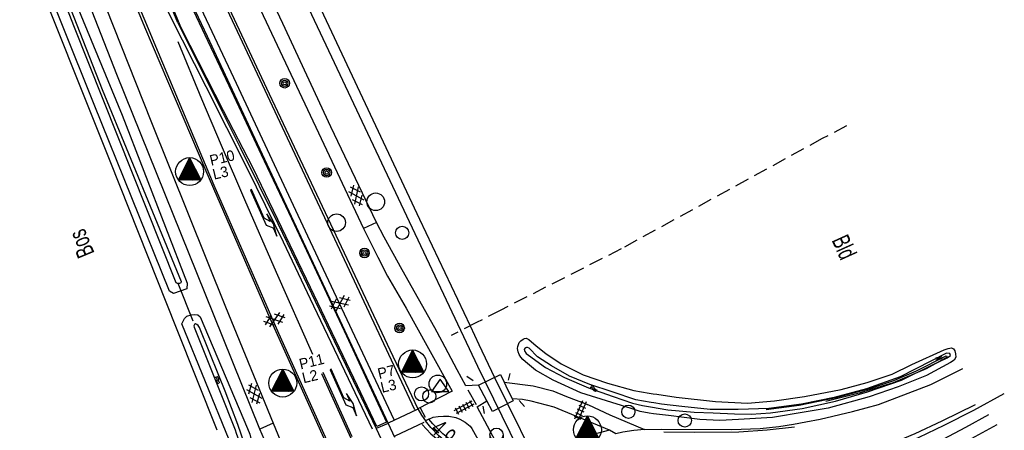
# Model space of a CAD drawing. Header units: metres. Extents: x 814 to 237605, y 2086 to 808797.
# Tile 27 of 57: x 120250 to 120390, y 402734 to 402792. Entities that reach past the tile are written whole.
import ezdxf

# ---------------------------------------------------------------- set-up
doc = ezdxf.new("R2010")
doc.units = ezdxf.units.M
doc.linetypes.add('Houtwal', pattern=[3, 2, -1])
doc.layers.get('0').update_dxf_attribs({"linetype": 'CONTINUOUS'})
for name, color, linetype in [('4406', 7, 'CONTINUOUS'), ('4411', 7, 'CONTINUOUS'), ('4504', 7, 'CONTINUOUS'), ('4601', 172, 'CONTINUOUS'), ('B-AF-FRAST-GD', 47, 'Raster'), ('B-AF-HOUT-GD', 74, 'Houtwal'), ('B-AF-SCHRIK-GD', 153, 'Hekwerk'), ('B-BB-BORD-GD', 8, 'CONTINUOUS'), ('B-BP-BOOM-GD', 74, 'CONTINUOUS'), ('B-BW-WEGW-GD', 8, 'CONTINUOUS'), ('B-KL-WATER-GD', 8, 'CONTINUOUS'), ('B-MK-BLOKDW-GD', 121, 'CONTINUOUS'), ('B-MK-BLOKLG-GD', 121, 'CONTINUOUS'), ('B-MK-DRIEH-GD', 121, 'CONTINUOUS'), ('B-MK-PIJL-GD', 121, 'CONTINUOUS'), ('B-MK-STRP-GD', 121, 'CONTINUOUS'), ('B-OB-WEGEN-GD', 8, 'CONTINUOUS'), ('B-SP-ASMI-GD', 17, 'CONTINUOUS'), ('B-TE-OND-GD', 8, 'CONTINUOUS'), ('B-TR-SLOO-GD', 142, 'CONTINUOUS'), ('B-VH-BNDH-GD', 13, 'CONTINUOUS'), ('B-VH-FPAD-GD', 13, 'CONTINUOUS'), ('B-VH-GOOT-GD', 13, 'CONTINUOUS'), ('B-VH-HFDR-GD', 13, 'CONTINUOUS'), ('B-VH-MATE-GD', 13, 'CONTINUOUS'), ('B-VH-OVRG-GD', 13, 'CONTINUOUS'), ('B-VH-RABA-GD', 13, 'CONTINUOUS'), ('B-VH-UITV-GD', 13, 'CONTINUOUS'), ('B-VH-WEGN-GD', 13, 'CONTINUOUS'), ('B-WT-HDUIK-GD', 134, 'CONTINUOUS'), ('L-AR-BLOCKS-GD', 8, 'CONTINUOUS'), ('L-AR-SYMB-GD', 8, 'CONTINUOUS'), ('OVL HOH afstanden', 1, 'CONTINUOUS'), ('OVL Lichtpunt', 1, 'CONTINUOUS'), ('OVL Lichtpuntinformatie', 1, 'CONTINUOUS')]:
    doc.layers.add(name, color=color, linetype=linetype)
doc.linetypes.add('DIAMETER_10', pattern='A,12.7,-5.08,["4x10mm2",Standard,S=1,R=0,X=-5,Y=-0.5],-2', length=19.78)
doc.linetypes.add('Hekwerk', pattern='A,4,-1,[1,dgnlstyle.shx,S=0.004,R=0,X=0,Y=0],-1', length=6)
doc.linetypes.add('Raster', pattern='A,4,-1,[1,dgnlstyle.shx,S=0.004,R=0,X=0,Y=0],-1', length=6)

# ---------------------------------------------------------------- blocks, each defined once
blk = doc.blocks.new('GV6', base_point=(119086.285987, 398817.713883))
at = {"layer": '4411'}
for points in [[(119086.285987, 398817.682633, 0), (119086.442237, 398817.807633, 0)], [(119086.285987, 398817.745133, 0), (119086.442237, 398817.620133, 0)], [(119086.348487, 398817.620133, 0), (119086.598487, 398817.807633, 0)], [(119086.348487, 398817.807633, 0), (119086.598487, 398817.620133, 0)], [(119086.504737, 398817.807633, 0), (119086.660987, 398817.682633, 0)], [(119086.504737, 398817.620133, 0), (119086.660987, 398817.745133, 0)]]:
    blk.add_polyline3d(points, dxfattribs=at)
blk = doc.blocks.new('OV2-4406', base_point=(119086.285987, 398817.713883))
at = {"layer": '4406'}
for points in [[(119086.315987, 398817.563883, 0), (119086.31585, 398817.8632, 0)], [(119086.375577, 398817.8632, 0), (119086.375987, 398817.563883, 0)], [(119086.285987, 398817.833337, 0), (119086.405441, 398817.833337, 0)], [(119086.285987, 398817.77361, 0), (119086.405441, 398817.77361, 0)], [(119086.285987, 398817.713883, 0), (119086.405441, 398817.713883, 0)], [(119086.285987, 398817.654156, 0), (119086.405441, 398817.654156, 0)], [(119086.285987, 398817.594429, 0), (119086.405441, 398817.594429, 0)]]:
    blk.add_polyline3d(points, dxfattribs=at)
blk = doc.blocks.new('WATER', base_point=(119086.285987, 398817.713883))
at = {"layer": '4601'}
for points in [[(119085.785987, 398817.863883, 0), (119085.848487, 398817.926383, 0), (119085.973487, 398817.988883, 0), (119086.098487, 398817.988883, 0), (119086.223487, 398817.926383, 0), (119086.285987, 398817.863883, 0), (119086.348487, 398817.801383, 0), (119086.473487, 398817.738883, 0), (119086.598487, 398817.738883, 0), (119086.723487, 398817.801383, 0), (119086.785987, 398817.863883, 0)], [(119085.785987, 398817.563883, 0), (119085.848487, 398817.626383, 0), (119085.973487, 398817.688883, 0), (119086.098487, 398817.688883, 0), (119086.223487, 398817.626383, 0), (119086.285987, 398817.563883, 0), (119086.348487, 398817.501383, 0), (119086.473487, 398817.438883, 0), (119086.598487, 398817.438883, 0), (119086.723487, 398817.501383, 0), (119086.785987, 398817.563883, 0)]]:
    blk.add_polyline3d(points, dxfattribs=at)
blk = doc.blocks.new('2401')
blk.add_circle((0.001, -0.001), 0.375)
blk = doc.blocks.new('3202')
blk.add_circle((0, 0), 0.4)
blk = doc.blocks.new('2301')
at = {"flags": 128}
blk.add_lwpolyline([(-0.502, -0.271), (0.498, -0.271), (-0.002, 0.429), (-0.502, -0.271)], dxfattribs=at)
blk = doc.blocks.new('1221')
at = {"flags": 128}
blk.add_lwpolyline([(0, 0), (0, -0.07), (5.45, -0.07), (6.2, 0.68), (7.5, 0.68), (5.7, 0.98), (4, 0.68), (5.2, 0.68), (4.45, 0.08), (0, 0.08)], close=True, dxfattribs=at)
blk = doc.blocks.new('3203', base_point=(119086.285987, 398817.713883))
blk.add_circle((119086.285987, 398817.713883), 0.5)
blk = doc.blocks.new('2901')
for radius in [0.27, 0.18, 0.09]:
    blk.add_circle((0, 0), radius)
blk = doc.blocks.new('3002')
for p, q in [((-0.375, 0.001), (-0.375, -0.349)), ((0.375, 0.001), (0.375, -0.349))]:
    blk.add_line(p, q)
blk.add_circle((0, 0.001), 0.375)
blk = doc.blocks.new('3201')
blk.add_circle((0, 0), 0.5)
blk = doc.blocks.new('OV_MASTD')
at = {"layer": 'OVL Lichtpunt'}
for p, q in [((-0.27, 1.44), (0.64, 0.71)), ((-0.23, 1.51), (0.54, 0.89)), ((-0.19, 1.59), (0.45, 1.08)), ((-0.15, 1.67), (0.36, 1.26)), ((-0.11, 1.74), (0.26, 1.44)), ((-0.07, 1.82), (0.17, 1.63)), ((-0.03, 1.9), (0.08, 1.81)), ((-0.97, 0.06), (0.53, -1.15)), ((-0.93, 0.14), (0.67, -1.15)), ((-0.89, 0.22), (0.8, -1.15)), ((-0.85, 0.29), (0.93, -1.15)), ((-0.81, 0.37), (1.07, -1.15)), ((-0.77, 0.45), (1.2, -1.15)), ((-0.73, 0.52), (1.33, -1.15)), ((-0.69, 0.6), (1.47, -1.15)), ((-0.65, 0.67), (1.57, -1.12)), ((-0.62, 0.75), (1.48, -0.94)), ((-0.58, 0.83), (1.38, -0.76)), ((-0.54, 0.9), (1.29, -0.57)), ((-0.5, 0.98), (1.2, -0.39)), ((-0.46, 1.06), (1.1, -0.21)), ((-0.42, 1.13), (1.01, -0.02)), ((-0.38, 1.21), (0.92, 0.16)), ((-0.34, 1.29), (0.82, 0.34)), ((-0.3, 1.36), (0.73, 0.53)), ((-1.55, -1.08), (-1.47, -1.15)), ((-1.51, -1.01), (-1.33, -1.15)), ((-1.47, -0.93), (-1.2, -1.15)), ((-1.43, -0.85), (-1.07, -1.15)), ((-1.39, -0.78), (-0.93, -1.15)), ((-1.36, -0.7), (-0.8, -1.15)), ((-1.32, -0.62), (-0.67, -1.15)), ((-1.28, -0.55), (-0.53, -1.15)), ((-1.24, -0.47), (-0.4, -1.15)), ((-1.2, -0.39), (-0.27, -1.15)), ((-1.16, -0.32), (-0.13, -1.15)), ((-1.12, -0.24), (0, -1.15)), ((-1.08, -0.17), (0.13, -1.15)), ((-1.04, -0.09), (0.27, -1.15)), ((-1.01, -0.01), (0.4, -1.15))]:
    blk.add_line(p, q, dxfattribs=at)
at = {"layer": 'OVL Lichtpunt', "linetype": 'DIAMETER_10'}
blk.add_lwpolyline([(-1.58, -1.15), (0, 1.96), (1.58, -1.15), (-1.58, -1.15)], dxfattribs=at)
at = {"layer": 'OVL Lichtpunt'}
blk.add_circle((0, 0), 1.98, dxfattribs=at)

msp = doc.modelspace()

# ---------------------------------------------------------------- linework, layer by layer
at = {"layer": 'B-AF-FRAST-GD'}
msp.add_lwpolyline([(120250.666449, 402802.065345), (120262.61718, 402772.095384), (120272.03993, 402748.420047), (120277.813012, 402734.000938)], dxfattribs=at)
at = {"layer": 'B-AF-HOUT-GD'}
for points in [[(120367.132435, 402777.054863), (120363.678346, 402775.256666), (120335.137779, 402759.620132), (120318.087217, 402750.945116)], [(120318.087217, 402750.945116), (120314.648683, 402749.195652), (120311.041496, 402747.365933)]]:
    msp.add_lwpolyline(points, dxfattribs=at)
at = {"layer": 'B-AF-SCHRIK-GD'}
for points in [[(120319.356332, 402741.966726), (120319.143991, 402741.028698)], [(120314.180786, 402740.92439), (120313.279266, 402741.52677)], [(120320.689241, 402738.143461), (120321.430574, 402737.303035)], [(120315.522263, 402737.336563), (120315.714116, 402736.294972)]]:
    msp.add_lwpolyline(points, dxfattribs=at)
at = {"layer": 'B-MK-BLOKDW-GD'}
for points in [[(120302.164117, 402734.95126), (120306.282426, 402736.895116)], [(120307.141105, 402735.023158), (120303.052599, 402733.077066)]]:
    msp.add_lwpolyline(points, dxfattribs=at)
at = {"layer": 'B-MK-BLOKLG-GD'}
msp.add_lwpolyline([(120291.411346, 402744.664228), (120286.252177, 402756.269815), (120281.750327, 402766.566532), (120278.466957, 402774.27717), (120275.679737, 402780.850419), (120272.303273, 402788.951391)], dxfattribs=at)
at = {"layer": 'B-MK-DRIEH-GD'}
for points in [[(120314.611802, 402737.511652), (120313.439826, 402739.619421)], [(120307.373563, 402735.748472), (120306.708599, 402737.071695)]]:
    msp.add_lwpolyline(points, dxfattribs=at)
at = {"layer": 'B-MK-STRP-GD'}
for points in [[(120140.426689, 403069.332676), (120148.04429, 403054.665138), (120154.680061, 403041.520838), (120165.144587, 403020.308869), (120173.765371, 403002.232661), (120178.781012, 402991.715776), (120194.059173, 402959.309476), (120210.438157, 402924.498128), (120212.596476, 402919.887091), (120218.039282, 402908.25907), (120224.194909, 402894.453289), (120231.142203, 402878.349232), (120239.510322, 402858.906942), (120247.321139, 402840.697723), (120256.734391, 402818.103091), (120260.341091, 402809.451062), (120262.913828, 402803.227728), (120265.408274, 402797.232752), (120269.453088, 402787.465187)], [(120269.031013, 402815.200718), (120280.339132, 402791.177439), (120292.732055, 402764.782267), (120302.160019, 402744.695502), (120305.812294, 402736.875)], [(120299.854065, 402734.059425), (120291.062007, 402752.494397), (120287.243585, 402760.560768), (120282.160426, 402770.995679), (120276.262174, 402782.609644), (120271.285186, 402792.466389), (120269.714604, 402795.681687), (120262.918929, 402811.966049)], [(120267.042453, 402811.733591), (120280.517573, 402783.095049), (120290.633226, 402761.477934), (120302.925567, 402735.461252)], [(120269.453088, 402787.465187), (120277.379761, 402768.661784), (120286.551798, 402747.675361), (120294.001647, 402731.087283)], [(120292.645256, 402741.979392), (120296.797092, 402732.799159)], [(120296.983356, 402732.981699), (120292.89932, 402742.100092)], [(120306.908274, 402734.719174), (120308.16556, 402733.401539), (120309.491018, 402732.311146), (120311.053032, 402731.192814), (120312.488014, 402730.430992), (120313.896547, 402729.821535), (120314.950431, 402729.415851), (120316.44688, 402729.097338)], [(120359.760458, 402734.373467), (120355.872, 402733.913021), (120351.855392, 402733.656349), (120345.592434, 402733.623566), (120341.218571, 402733.647036)]]:
    msp.add_lwpolyline(points, dxfattribs=at)
at = {"layer": 'B-SP-ASMI-GD'}
for points in [[(120282.441685, 402815.119507), (120293.669338, 402791.209104), (120306.562195, 402763.821142), (120313.711068, 402748.720054), (120314.96197, 402746.077682)], [(120313.652323, 402745.462583), (120312.419678, 402748.065006), (120305.940444, 402761.744293), (120293.302024, 402788.482936), (120282.253558, 402811.952638)], [(120314.96197, 402746.077682), (120317.18635, 402741.378503), (120324.525917, 402726.577552), (120331.610675, 402712.332415), (120335.246185, 402704.781624), (120341.687957, 402691.161962), (120351.788337, 402668.854179), (120357.180695, 402656.361045)], [(120357.102836, 402652.718829), (120349.613885, 402670.041429), (120340.62923, 402689.851405), (120328.696752, 402714.997115), (120326.707075, 402718.898984), (120320.54619, 402731.279986), (120314.830849, 402742.974417), (120313.652323, 402745.462583)]]:
    msp.add_lwpolyline(points, dxfattribs=at)
at = {"layer": 'B-TR-SLOO-GD'}
for points in [[(120250.220501, 402811.086007), (120261.515783, 402782.211687), (120272.707004, 402755.017449), (120272.674339, 402754.829926), (120272.506064, 402754.741556), (120272.388298, 402754.718279), (120272.217136, 402754.709064), (120272.027061, 402754.825392), (120257.503188, 402791.25564), (120247.896286, 402815.995347)], [(120252.981717, 402806.184026), (120264.348323, 402778.559135), (120273.591141, 402754.764961), (120273.553427, 402753.982761), (120271.61944, 402753.293305), (120271.060631, 402753.617005), (120260.381634, 402780.111836), (120251.51507, 402802.271353)], [(120280.032017, 402730.634234), (120280.018384, 402730.797934), (120279.863039, 402731.554912), (120279.529998, 402732.566701), (120272.827251, 402749.012407), (120273.187692, 402749.759661), (120273.550535, 402750.069978), (120274.126092, 402750.285672), (120274.649868, 402750.310259), (120275.09057, 402750.268536), (120275.444638, 402750.004778), (120282.139937, 402734.186458), (120282.466557, 402733.362255), (120282.71667, 402732.379833), (120282.803281, 402731.801578)], [(120281.836306, 402731.394258), (120281.776792, 402731.742789), (120281.466265, 402732.665025), (120281.222231, 402733.38978), (120280.764472, 402734.749278), (120278.977475, 402739.473903), (120278.083248, 402741.679557), (120275.321957, 402748.490417), (120275.11859, 402748.778316), (120274.948193, 402748.927971), (120274.767612, 402749.006777), (120274.60595, 402748.90764), (120274.536103, 402748.731333), (120274.572122, 402748.517556), (120278.265386, 402739.325594), (120280.377851, 402733.976599), (120280.5478, 402733.510683), (120280.867358, 402732.634613), (120281.348818, 402731.188912)], [(120339.121644, 402736.354701), (120337.849091, 402736.576743), (120336.569884, 402737.001472), (120333.844542, 402737.8515), (120329.457476, 402739.244126), (120325.499752, 402741.030327), (120322.997912, 402742.455401), (120321.573904, 402743.639141), (120321.203724, 402743.959365), (120320.925906, 402744.302958), (120320.686222, 402744.6751), (120320.538515, 402745.049725), (120320.429712, 402745.494671), (120320.506577, 402745.810834), (120320.692107, 402746.354822), (120320.943339, 402746.609271), (120321.239982, 402746.833631), (120321.45077, 402746.934214), (120321.697767, 402746.958912), (120322.054163, 402746.797732), (120323.098406, 402745.867534), (120324.473562, 402744.820692), (120326.666807, 402743.315264), (120329.771331, 402741.759927), (120333.195182, 402740.615983), (120336.940737, 402739.575408), (120339.12682, 402739.171269), (120339.683709, 402739.093095)], [(120339.430069, 402737.857354), (120337.241156, 402738.227055), (120333.869465, 402739.345749), (120330.699365, 402740.420247), (120327.806232, 402741.586795), (120325.279001, 402743.058303), (120323.282656, 402744.34191), (120322.098807, 402745.561966), (120321.857868, 402745.667609), (120321.732196, 402745.657781), (120321.626012, 402745.607112), (120321.482885, 402745.528788), (120321.403237, 402745.380476), (120321.448516, 402745.201525), (120321.68776, 402744.78421), (120322.003125, 402744.543608), (120324.432136, 402742.794591), (120327.134421, 402741.37653), (120330.512583, 402739.950061), (120334.027942, 402738.719421), (120336.75087, 402737.762463), (120338.173958, 402737.436231), (120339.3, 402737.223655)], [(120376.381586, 402743.222149), (120380.990888, 402745.314645), (120381.575758, 402745.517301), (120382.037322, 402745.623471), (120382.3007, 402745.47297), (120382.50112, 402745.197671), (120382.617349, 402744.766655), (120382.638583, 402744.25778), (120382.396067, 402743.861782), (120381.880859, 402743.537681), (120378.472964, 402741.664978), (120374.453003, 402740.095886), (120370.338047, 402738.668354), (120364.524359, 402737.065734), (120361.141796, 402736.476021), (120356.609608, 402735.722767), (120351.812179, 402735.427352)], [(120360.83606, 402736.998939), (120365.556621, 402738.054204), (120370.098612, 402739.368767), (120374.933047, 402741.015403), (120379.346618, 402743.175562), (120381.432, 402744.172), (120381.889862, 402744.526184), (120381.80562, 402744.781597), (120381.323481, 402744.840426), (120379.079634, 402743.690972), (120374.763894, 402741.509204), (120369.958811, 402739.792388), (120365.379936, 402738.543668), (120360.745269, 402737.64021)], [(120355.732, 402736.886), (120360.402, 402737.474), (120365.664, 402738.588), (120370.433, 402739.857), (120373.85, 402740.977), (120377.071, 402742.361), (120381.249, 402744.484), (120381.395, 402744.286), (120378.442, 402742.65), (120373.755, 402740.655), (120368.938, 402739.174), (120364.189, 402737.991)], [(120339.683709, 402739.093095), (120340.220193, 402739.017787), (120342.973928, 402738.631846), (120348.565216, 402737.998175), (120353.068347, 402737.784343), (120356.893475, 402738.086837), (120361.16452, 402738.727586), (120366.350124, 402739.718514), (120370.040769, 402740.667345), (120373.600284, 402741.876947), (120376.381586, 402743.222149)], [(120360.745269, 402737.64021), (120356.122475, 402736.988654), (120351.752552, 402736.87893), (120347.777474, 402736.887421), (120343.757431, 402737.285196), (120340.873141, 402737.613624), (120339.774788, 402737.799132), (120339.430069, 402737.857354)], [(120351.812179, 402735.427352), (120349.166711, 402735.310953), (120346.32771, 402735.446849), (120341.883368, 402735.996771), (120339.723471, 402736.24969), (120339.121644, 402736.354701)], [(120339.3, 402737.223655), (120341.798148, 402736.839136), (120345.530203, 402736.467395), (120348.219413, 402736.38618), (120351.237566, 402736.263958), (120353.602256, 402736.198008), (120356.363726, 402736.39), (120360.83606, 402736.998939)], [(120388.470525, 402734.673353), (120369.187678, 402724.194484), (120366.021181, 402722.432794), (120364.892418, 402721.701147), (120364.428247, 402721.276091), (120364.218886, 402720.905053), (120364.051248, 402720.388727), (120362.536172, 402712.922128), (120358.456234, 402691.637682), (120357.635925, 402686.809706), (120357.428799, 402686.73222), (120357.21832, 402686.812686), (120356.979529, 402687.025027), (120356.780971, 402687.492551), (120358.282635, 402695.830496), (120361.682708, 402716.572167), (120362.586091, 402720.882701), (120363.179902, 402722.199591), (120363.897766, 402723.08621), (120364.460284, 402723.550381), (120372.634316, 402728.302362), (120384.075055, 402734.338077), (120387.327234, 402736.139255)]]:
    msp.add_lwpolyline(points, dxfattribs=at)
at = {"layer": 'B-VH-BNDH-GD'}
for points in [[(120265.431265, 402812.540489), (120272.284681, 402797.988387), (120279.473747, 402782.767223), (120284.095342, 402773.017021), (120288.396562, 402763.937371), (120296.192477, 402747.327419), (120299.137276, 402740.960144), (120301.862741, 402735.067116)], [(120301.862741, 402735.067116), (120300.49854, 402734.461011), (120297.734343, 402740.228179), (120291.06685, 402754.139112), (120282.927463, 402771.04597), (120278.714532, 402779.170083), (120272.846455, 402790.765794), (120272.568176, 402791.270944), (120264.588977, 402810.716959)]]:
    msp.add_lwpolyline(points, dxfattribs=at)
at = {"layer": 'B-VH-FPAD-GD'}
for points in [[(120313.137437, 402740.214405), (120311.910962, 402742.483325), (120309.765799, 402746.509495), (120308.739793, 402748.435164), (120304.093818, 402756.656664), (120302.788976, 402758.950155), (120301.548776, 402761.292965), (120300.463604, 402763.385198), (120293.981145, 402776.949065), (120287.134434, 402791.573065), (120278.275693, 402810.330274), (120274.347747, 402818.706589)], [(120272.470201, 402817.923906), (120280.882651, 402800.166192), (120292.204181, 402776.098581), (120298.602797, 402762.514415), (120300.609536, 402758.456331), (120301.987949, 402755.776418), (120304.653231, 402751.204998), (120307.823155, 402745.49569), (120311.162929, 402739.480468), (120306.303287, 402736.97223)], [(120257.844711, 402804.515468), (120268.412987, 402777.788745), (120279.034535, 402751.424493), (120285.769171, 402734.92179), (120288.417028, 402728.485385), (120293.838096, 402730.963877)], [(120284.559355, 402732.541292), (120283.9046, 402734.092506), (120276.125083, 402753.295707), (120263.587991, 402784.357177), (120256.524468, 402802.506419)], [(120318.538631, 402740.737381), (120322.680409, 402740.210625), (120325.476611, 402739.487173), (120327.38396, 402738.726469), (120330.500165, 402737.503829), (120333.563472, 402736.095669), (120338.449808, 402734.025709)], [(120314.929942, 402740.327226), (120313.137437, 402740.214405)], [(120314.71164, 402737.233373), (120316.091115, 402738.095777)], [(120333.491539, 402733.92151), (120331.236283, 402734.870793), (120325.649837, 402737.202825), (120322.395424, 402738.06225), (120321.147452, 402738.304393), (120319.67708, 402738.396408)], [(120318.783647, 402729.633217), (120314.71164, 402737.233373)], [(120302.085514, 402734.902086), (120300.403918, 402734.159263)], [(120307.884311, 402735.493163), (120308.479538, 402735.788104), (120309.201861, 402735.881089), (120309.953042, 402735.937207), (120310.708092, 402735.930735), (120311.720707, 402735.74448), (120312.27312, 402735.49836), (120313.025032, 402735.073697), (120313.71438, 402734.50944), (120313.988934, 402734.147715), (120316.249226, 402730.099887)]]:
    msp.add_lwpolyline(points, dxfattribs=at)
at = {"layer": 'B-VH-GOOT-GD'}
msp.add_lwpolyline([(120316.669185, 402729.364759), (120315.627368, 402729.600076), (120314.600149, 402729.918318), (120313.578695, 402730.2345), (120312.475723, 402730.722828), (120311.518337, 402731.318415), (120310.420138, 402732.120335), (120309.226812, 402733.165214), (120308.13236, 402734.323347), (120307.389418, 402735.247939)], dxfattribs=at)
at = {"layer": 'B-VH-HFDR-GD'}
for points in [[(120272.233645, 402791.669177), (120272.013108, 402792.236166), (120268.171588, 402801.547902), (120263.688947, 402812.576996), (120260.747085, 402819.761964), (120261.345765, 402820.015977), (120261.964882, 402820.278662), (120266.321982, 402811.167719), (120271.393592, 402800.389709), (120276.395167, 402789.780082), (120283.191959, 402775.278272), (120302.085514, 402734.902086)], [(120269.531692, 402814.933615), (120276.300917, 402800.612481), (120285.232673, 402781.590404), (120293.550501, 402763.969781), (120302.336971, 402745.310174), (120306.303287, 402736.97223), (120306.824427, 402736.069577), (120307.389418, 402735.247939)], [(120294.675382, 402729.107176), (120293.838096, 402730.963877), (120285.356353, 402749.772327), (120276.295329, 402770.649599), (120267.596776, 402791.06866), (120260.010967, 402809.37809)], [(120302.085514, 402734.902086), (120303.016091, 402732.935133)], [(120300.403918, 402734.159263), (120301.346789, 402732.125254)]]:
    msp.add_lwpolyline(points, dxfattribs=at)
at = {"layer": 'B-VH-MATE-GD'}
for points in [[(120300.463604, 402763.385198), (120298.602797, 402762.514415)], [(120285.769171, 402734.92179), (120283.9046, 402734.092506)]]:
    msp.add_lwpolyline(points, dxfattribs=at)
at = {"layer": 'B-VH-OVRG-GD'}
msp.add_lwpolyline([(120319.814543, 402738.107698), (120316.879759, 402736.579584), (120316.091115, 402738.095777), (120314.929942, 402740.327226), (120318.042795, 402741.842302), (120318.538631, 402740.737381), (120318.814675, 402740.209507), (120319.67708, 402738.396408)], close=True, dxfattribs=at)
at = {"layer": 'B-VH-RABA-GD'}
msp.add_lwpolyline([(120360.97006, 402723.926263), (120364.683284, 402725.265672), (120369.503601, 402729.967304), (120374.835554, 402731.777044), (120377.41894, 402732.949166), (120380.988064, 402734.64522), (120385.179019, 402736.763417), (120389.518702, 402739.147518)], dxfattribs=at)
at = {"layer": 'B-VH-UITV-GD'}
msp.add_lwpolyline([(120272.233645, 402791.669177), (120273.337054, 402789.470102), (120281.098718, 402774.001243), (120286.461274, 402763.234781), (120289.050723, 402757.859187), (120300.403918, 402734.159263)], dxfattribs=at)
at = {"layer": 'B-VH-WEGN-GD'}
for points in [[(120338.449808, 402734.025709), (120340.933679, 402734.099911), (120350.804115, 402734.009134), (120354.855741, 402734.153302), (120357.525284, 402734.433444), (120359.602878, 402734.775426), (120361.336628, 402735.105114), (120363.379578, 402735.490309), (120367.979194, 402736.584799), (120369.932736, 402737.097399), (120371.664996, 402737.566041), (120374.265994, 402738.575967), (120379.070873, 402740.420731), (120383.638079, 402742.675649)], [(120385.404984, 402737.544434), (120380.646671, 402735.203834), (120376.814465, 402733.394461), (120372.421602, 402731.59142), (120369.388843, 402730.483892), (120368.694822, 402730.230572), (120367.70613, 402729.866983), (120367.350365, 402729.682954)], [(120316.249226, 402730.099887), (120315.549803, 402730.280859), (120314.261716, 402730.715056), (120313.238213, 402731.116483), (120312.146368, 402731.672346), (120311.042196, 402732.466648), (120309.851588, 402733.41951), (120309.040919, 402734.202304), (120308.446755, 402734.850148), (120307.884311, 402735.493163), (120307.389418, 402735.247939)], [(120338.449808, 402734.025709), (120336.953817, 402733.901545), (120335.403646, 402733.670677), (120334.42419, 402733.410286), (120333.491539, 402733.92151), (120331.184201, 402733.299973), (120328.366392, 402732.286817), (120326.435965, 402731.539701), (120324.856989, 402730.974), (120322.666011, 402730.304569), (120321.089812, 402729.86866), (120320.024071, 402729.722653), (120318.783647, 402729.633217)]]:
    msp.add_lwpolyline(points, dxfattribs=at)
at = {"layer": 'B-WT-HDUIK-GD'}
msp.add_lwpolyline([(120274.410332, 402749.401661), (120272.283191, 402754.715042)], dxfattribs=at)

# ---------------------------------------------------------------- block references
at = {"layer": 'B-BB-BORD-GD', "xscale": 2.5, "yscale": 2.5, "zscale": 2.5}
for p in [(120304.076309, 402761.901872), (120307.933102, 402738.720881), (120336.180116, 402736.547547), (120344.173574, 402735.304351)]:
    msp.add_blockref('2401', p, dxfattribs=at)
at = {"layer": 'B-BP-BOOM-GD', "xscale": 2.5, "yscale": 2.5, "zscale": 2.5}
for p in [(120287.414948, 402783.099892), (120293.369079, 402770.446943), (120298.743248, 402759.043741), (120303.719053, 402748.412969)]:
    msp.add_blockref('2901', p, dxfattribs=at)
at = {"layer": 'B-BW-WEGW-GD', "xscale": 2.5, "yscale": 2.5, "zscale": 2.5}
msp.add_blockref('2301', (120309.48096, 402740.095141), dxfattribs=at)
at = {"layer": 'B-KL-WATER-GD', "xscale": 2.5, "yscale": 2.5, "zscale": 2.5}
for name, p in [('3203', (120300.338, 402766.3)), ('3201', (120294.779, 402763.344)), ('3203', (120309.146, 402740.491)), ('3202', (120306.843082, 402739.078881))]:
    msp.add_blockref(name, p, dxfattribs=at)
at = {"layer": 'B-MK-PIJL-GD'}
for p, rotation in [((120282.635841, 402767.99265), 294.012716), ((120293.915994, 402742.526497), 294.12788)]:
    msp.add_blockref('1221', p, dxfattribs=dict(at, rotation=rotation))
at = {"layer": 'B-OB-WEGEN-GD', "xscale": 2.5, "yscale": 2.5, "zscale": 2.5}
msp.add_blockref('3002', (120317.463921, 402733.284348), dxfattribs=at)
at = {"layer": 'L-AR-BLOCKS-GD', "yscale": 0.8}
for p, rotation in [((120380.261848, 402744.141923), 30.481181), ((120277.903164, 402741.070049), 296.547802), ((120331.247086, 402739.842193), 327.250875)]:
    msp.add_blockref('WATER', p, dxfattribs=dict(at, rotation=rotation))
at = {"layer": 'L-AR-SYMB-GD'}
for name, p, xscale, yscale, zscale, rotation in [('GV6', (120296.942005, 402768.541085), 7.999999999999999, 7.999999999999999, 7.999999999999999, 294.575428), ('GV6', (120296.620885, 402752.552139), 7.999999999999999, 7.999999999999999, 7.999999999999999, 204.91688), ('GV6', (120287.382165, 402750.084879), 7.999999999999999, 7.999999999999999, 7.999999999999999, 199.02561), ('GV6', (120282.491977, 402740.466179), 8, 8, 8, 292.862136), ('OV2-4406', (120312.62287, 402737.628998), 8.5, 9.5, 8.5, 298.065313), ('OV2-4406', (120328.925858, 402736.964034), 8.5, 9.5, 8.5, 336.0808469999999)]:
    msp.add_blockref(name, p, dxfattribs=dict(at, xscale=xscale, yscale=yscale, zscale=zscale, rotation=rotation))
at = {"layer": 'OVL HOH afstanden', "linetype": 'DIAMETER_10'}
for p in [(120273.922492, 402770.575691), (120305.558901, 402743.317218), (120287.14541, 402740.614672), (120330.364365, 402733.990733)]:
    msp.add_blockref('OV_MASTD', p, dxfattribs=at)

# ---------------------------------------------------------------- texts
at = {"layer": '4504', "width": 0.68}
msp.add_text('4.9', height=2.5, rotation=316.195247, dxfattribs=at).set_placement((120307.941297, 402733.838888))
at = {"layer": 'B-TE-OND-GD', "width": 0.68}
for s, rotation, p in [('Bos', 112.557269, (120260.471786, 402759.033771)), ('Bld', 294.310256, (120364.989648, 402760.858046))]:
    msp.add_text(s, height=2.5, rotation=rotation, dxfattribs=at).set_placement(p)
at = {"layer": 'OVL Lichtpuntinformatie', "linetype": 'Continuous', "ltscale": 10}
for s, p in [('P10', (120276.975159, 402771.396368)), ('L3', (120277.396293, 402769.427165, -54.405098)), ('P11', (120289.674451, 402742.53792)), ('L2', (120290.095585, 402740.568717, -54.405098)), ('P7', (120300.809744, 402741.186384)), ('L3', (120301.230878, 402739.217181, -54.405098))]:
    msp.add_text(s, height=1.5, rotation=13.46537521, dxfattribs=at).set_placement(p)

doc.saveas('drawing.dxf')
